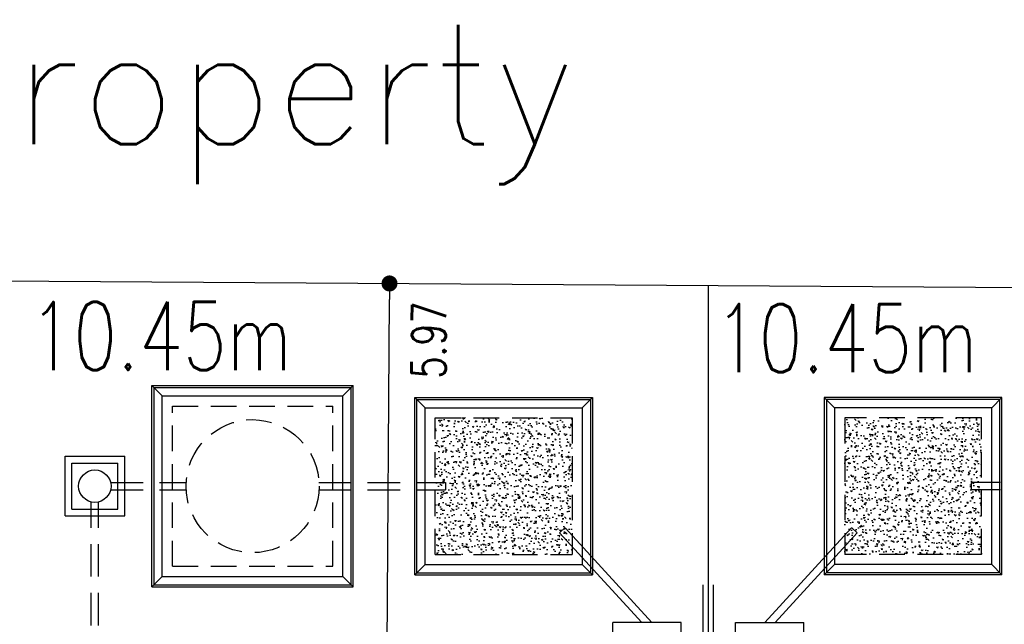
# Model space of a CAD drawing. Header units: millimetres. Extents: x 301 to 1479, y 491 to 1341.
# Tile 173 of 256: x 415 to 430, y 693 to 702. Entities that reach past the tile are written whole.
import ezdxf
from ezdxf.enums import TextEntityAlignment as Align

# ---------------------------------------------------------------- set-up
doc = ezdxf.new("R2010")
doc.units = ezdxf.units.MM
doc.header["$LTSCALE"] = 1.5
doc.header["$MEASUREMENT"] = 0
for name, pattern in [('HIDDEN', [0.375, 0.25, -0.125]), ('HIDDEN2', [4.7625, 3.175, -1.5875]), ('PHANTOM2', [1.25, 0.625, -0.125, 0.125, -0.125, 0.125, -0.125])]:
    doc.linetypes.add(name, pattern=pattern)
for name, color, linetype in [('AP&SA', 254, 'HIDDEN'), ('Blk', 7, 'Continuous'), ('boundary', 3, 'Continuous'), ('Boundary Wall', 64, 'Continuous'), ('DIM', 6, 'Continuous'), ('Hatch Aggregate', 252, 'Continuous'), ('Kerb', 251, 'Continuous'), ('P. Septic tank', 2, 'Continuous'), ('P. Sewr Manhole', 49, 'Continuous'), ('PVC Pipe 110', 69, 'Continuous'), ('PVC Sewer Pipe 110', 24, 'Continuous'), ('TEXT', 7, 'Continuous')]:
    doc.layers.add(name, color=color, linetype=linetype)
doc.styles.add('RS1', font='romans.shx', dxfattribs={"width": 0.75, "height": 0.5})
doc.styles.add('RS2', font='romans.shx', dxfattribs={"width": 0.75, "height": 1})
doc.styles.add('RS250', font='romans.shx', dxfattribs={"width": 0.75, "height": 10})
doc.dimstyles.new('Souillac5', dxfattribs={"dimscale": 0.5, "dimtxt": 0.5, "dimasz": 0.47, "dimexe": 0, "dimexo": 1, "dimgap": 0.5, "dimtad": 1, "dimzin": 0, "dimdsep": 46, "dimtxsty": 'RS1', "dimblk": 'DOT', "dimcen": 3, "dimse1": 1, "dimse2": 1, "dimclrd": 6, "dimclre": 6, "dimclrt": 7, "dimaunit": 1, "dimadec": 0, "dimazin": 0, "dimtfac": 1, "dimtofl": 0, "dimtmove": 1, "dimatfit": 3, "dimfxl": 1, "dimtolj": 1, "dimtzin": 0, "dimlwe": -1, "dimarcsym": 0})
pattern_1 = [(140, (33579.427, -774173.30486), (0.018825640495, 0.21517805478), [0.0225, -0.2475]), (85, (33579.427, -774173.30486), (-0.22565764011, -0.041625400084), [0.018, -0.198]), (190.45144446, (33579.42857, -774173.28693), (-0.20683199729, 0.17355265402), [0.0191220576, -0.2103426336]), (136.1842, (33579.367, -774173.30486), (0.04965578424, 0.3201723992), [0.03375, -0.37125]), (186.63563549, (33579.37114, -774173.27818), (-0.29223558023, 0.2803985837), [0.0286831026, -0.315514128]), (81.18416399, (33579.367, -774173.30486), (-0.29223558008, 0.28039858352), [0.027, -0.2970000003]), (111, (33579.382, -774173.27486), (0.1207856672, 0.179072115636), [0.0225, -0.2475]), (56, (33579.382, -774173.27486), (-0.217545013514, 0.072994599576), [0.018, -0.198]), (161.45144474, (33579.39207, -774173.25994), (-0.09675934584, 0.25206671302), [0.019122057, -0.2103426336]), (127.5, (33579.427, -774173.304864), (-0.0998681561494, 0.003647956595), [0, -0.1956, 0, -0.201, 0, -0.19875]), (97.5, (33579.427, -774173.30486), (-0.118323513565, 0.078920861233), [0, -0.1146, 0, -0.1911, 0, -0.07575]), (57.5, (33579.427, -774173.371764), (0.00676646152, 0.160146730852), [0, -0.075, 0, -0.234, 0, -0.3105]), (47.5, (33579.427, -774173.40176), (-0.0300314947, 0.174955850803), [0, -0.0975, 0, -0.1554, 0, -0.2205])]

# ---------------------------------------------------------------- blocks, each defined once
blk = doc.blocks.new('SSSU-D3')
at = {"layer": 'Hatch Aggregate'}
h = blk.add_hatch(dxfattribs=at)
h.set_pattern_fill('AR-CONC', color=256, scale=0.03, angle=90)
h.set_pattern_definition(pattern_1)
h.paths.add_polyline_path([(4.45, 11.8), (2.445, 11.8), (2.445, 9.8), (4.45, 9.8)])
h = blk.add_hatch(dxfattribs=at)
h.set_pattern_fill('AR-CONC', color=256, scale=0.03, angle=90)
h.set_pattern_definition(pattern_1)
h.paths.add_polyline_path([(8.45, 11.8), (10.455, 11.8), (10.455, 9.8), (8.45, 9.8)])
at = {"layer": 'AP&SA', "linetype": 'HIDDEN'}
for p, q in [((-1.41, 11.975), (0.94, 11.975)), ((-1.41, 9.625), (-1.41, 11.975)), ((0.94, 9.625), (0.94, 11.975)), ((2.445, 9.8), (2.445, 11.8)), ((2.445, 11.8), (4.45, 11.8)), ((4.45, 11.8), (4.45, 9.8)), ((10.455, 11.8), (8.45, 11.8)), ((8.45, 11.8), (8.45, 9.8)), ((10.455, 9.8), (10.455, 11.8)), ((2.445, 9.8), (4.45, 9.8)), ((10.455, 9.8), (8.45, 9.8)), ((-1.41, 9.625), (0.94, 9.625))]:
    blk.add_line(p, q, dxfattribs=at)
at = {"layer": 'Boundary Wall', "linetype": 'ByBlock'}
for p, q in [((6.375, 7.8), (6.375, 9.355)), ((6.525, 7.8), (6.525, 9.355))]:
    blk.add_line(p, q, dxfattribs=at)
at = {"layer": 'Kerb'}
for p, q in [((-1.71, 9.325), (-1.71, 12.275)), ((-1.71, 12.275), (1.24, 12.275)), ((-1.71, 12.275), (-1.56, 12.125)), ((1.24, 12.275), (1.09, 12.125)), ((1.24, 9.325), (1.24, 12.275)), ((-1.68, 9.355), (-1.68, 12.245)), ((-1.68, 12.245), (1.21, 12.245)), ((1.21, 9.355), (1.21, 12.245)), ((-1.56, 12.125), (1.09, 12.125)), ((-1.56, 9.475), (-1.56, 12.125)), ((1.09, 9.475), (1.09, 12.125)), ((2.145, 9.5), (2.145, 12.1)), ((2.145, 12.1), (4.75, 12.1)), ((2.295, 11.95), (2.145, 12.1)), ((2.175, 9.53), (2.175, 12.07)), ((2.175, 12.07), (4.72, 12.07)), ((4.6, 11.95), (4.75, 12.1)), ((4.72, 12.07), (4.72, 9.53)), ((4.75, 12.1), (4.75, 9.5)), ((8.15, 12.1), (8.15, 9.5)), ((10.755, 12.1), (8.15, 12.1)), ((8.3, 11.95), (8.15, 12.1)), ((8.18, 12.07), (8.18, 9.53)), ((10.725, 12.07), (8.18, 12.07)), ((10.605, 11.95), (10.755, 12.1)), ((10.725, 9.53), (10.725, 12.07)), ((10.755, 9.5), (10.755, 12.1)), ((2.295, 9.65), (2.295, 11.95)), ((2.295, 11.95), (4.6, 11.95)), ((4.6, 11.95), (4.6, 9.65)), ((10.605, 11.95), (8.3, 11.95)), ((8.3, 11.95), (8.3, 9.65)), ((10.605, 9.65), (10.605, 11.95)), ((-2.985, 10.363), (-2.985, 11.238)), ((-2.985, 11.238), (-2.11, 11.238)), ((-2.885, 10.463), (-2.885, 11.138)), ((-2.885, 11.138), (-2.21, 11.138)), ((-2.21, 10.463), (-2.21, 11.138)), ((-2.11, 10.363), (-2.11, 11.238)), ((-2.885, 10.463), (-2.21, 10.463)), ((-2.985, 10.363), (-2.11, 10.363)), ((2.295, 9.65), (2.145, 9.5)), ((2.295, 9.65), (4.6, 9.65)), ((4.6, 9.65), (4.75, 9.5)), ((8.3, 9.65), (8.15, 9.5)), ((10.605, 9.65), (8.3, 9.65)), ((10.605, 9.65), (10.755, 9.5)), ((-1.71, 9.325), (-1.56, 9.475)), ((-1.56, 9.475), (1.09, 9.475)), ((1.24, 9.325), (1.09, 9.475)), ((2.145, 9.5), (4.75, 9.5)), ((2.175, 9.53), (4.72, 9.53)), ((10.755, 9.5), (8.15, 9.5)), ((10.725, 9.53), (8.18, 9.53)), ((-1.71, 9.325), (1.24, 9.325)), ((-1.68, 9.355), (1.21, 9.355)), ((5.05, 7.8), (5.05, 8.8)), ((6.05, 8.8), (5.05, 8.8)), ((6.05, 7.8), (6.05, 8.8)), ((6.85, 7.8), (6.85, 8.8)), ((6.85, 8.8), (7.85, 8.8)), ((7.85, 7.8), (7.85, 8.8))]:
    blk.add_line(p, q, dxfattribs=at)
at = {"layer": 'P. Septic tank', "linetype": 'HIDDEN'}
blk.add_circle((-0.235, 10.8), 0.975, dxfattribs=at)
at = {"layer": 'P. Sewr Manhole'}
blk.add_circle((-2.548, 10.8), 0.238, dxfattribs=at)
at = {"layer": 'PVC Pipe 110', "linetype": 'PHANTOM2', "ltscale": 2}
for p, q in [((4.349, 10.192), (4.268, 10.118)), ((5.473, 8.8), (4.268, 10.118)), ((5.622, 8.8), (4.349, 10.192)), ((7.278, 8.8), (8.551, 10.192)), ((7.427, 8.8), (8.632, 10.118)), ((8.551, 10.192), (8.632, 10.118))]:
    blk.add_line(p, q, dxfattribs=at)
at = {"layer": 'PVC Sewer Pipe 110', "linetype": 'HIDDEN2', "ltscale": 0.1}
for p, q in [((-2.316, 10.855), (-1.208, 10.855)), ((0.738, 10.855), (2.595, 10.855)), ((12.162, 10.855), (10.305, 10.855)), ((-2.316, 10.745), (-1.208, 10.745)), ((0.738, 10.745), (2.595, 10.745)), ((12.162, 10.745), (10.305, 10.745)), ((-2.603, 7.331), (-2.603, 10.569)), ((-2.493, 7.331), (-2.493, 10.569))]:
    blk.add_line(p, q, dxfattribs=at)
at = {"layer": 'PVC Sewer Pipe 110', "linetype": 'HIDDEN2'}
for p, q in [((2.595, 10.855), (2.595, 10.745)), ((10.305, 10.855), (10.305, 10.745))]:
    blk.add_line(p, q, dxfattribs=at)
blk = doc.blocks.new('_DOT')
at = {"color": 0, "linetype": 'ByBlock'}
blk.add_line((-0.5, 0), (-1, 0), dxfattribs=at)
at = {"color": 0, "linetype": 'ByBlock', "const_width": 0.5}
blk.add_lwpolyline([(-0.25, 0, 1), (0.25, 0, 1)], format="xyb", close=True, dxfattribs=at)
blk = doc.blocks.new('*D248')
at = {"layer": 'DEFPOINTS', "color": 0, "transparency": 16777216}
for p in [(420.657, 698.098), (420.657, 698.098), (420.617, 692.126)]:
    blk.add_point(p, dxfattribs=at)
at = {"layer": 'DIM', "color": 6, "lineweight": -2, "transparency": 16777216}
blk.add_line((420.619, 692.361), (420.655, 697.863), dxfattribs=at)
at = {"layer": 'DIM', "color": 6, "lineweight": -2, "transparency": 16777216, "xscale": 0.235, "yscale": 0.235, "zscale": 0.235}
for p, rotation in [((420.657, 698.098), 89.62136057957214), ((420.617, 692.126), 269.6213605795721)]:
    blk.add_blockref('_DOT', p, dxfattribs=dict(at, rotation=rotation))
at = {"layer": 'DIM', "color": 7, "transparency": 16777216, "insert": (421.234, 697.268), "char_height": 0.5, "attachment_point": 5, "rotation": 89.6214, "style": 'RS1'}
blk.add_mtext('\\A1;5.97', dxfattribs=at)

msp = doc.modelspace()

# ---------------------------------------------------------------- linework, layer by layer
at = {"layer": 'boundary', "linetype": 'Continuous'}
for p, q in [((329.8894, 698.6981), (498.3111, 697.585)), ((425.3336, 678.769), (425.3336, 698.0673))]:
    msp.add_line(p, q, dxfattribs=at)

# ---------------------------------------------------------------- block references
at = {"layer": 'Blk'}
msp.add_blockref('SSSU-D3', (418.8836, 684.3262), dxfattribs=at)

# ---------------------------------------------------------------- texts
at = {"layer": 'TEXT', "style": 'RS250'}
msp.add_text('Private Property', height=1.75, dxfattribs=at).set_placement((413.8655, 700.7627), align=Align.MIDDLE)
at = {"layer": 'TEXT', "style": 'RS2', "width": 0.75}
for p in [(415.3756, 696.8274), (425.428, 696.7956)]:
    msp.add_text('10.45m', height=1, dxfattribs=at).set_placement(p)

# ---------------------------------------------------------------- dimensions: what is measured, and where the dimension line sits
at = {"layer": 'DIM'}
dim = msp.add_linear_dim(base=(420.6567, 698.0982), p1=(420.6173, 692.1262), p2=(420.6567, 698.0982), angle=89.62136, dimstyle='Souillac5', override={"dimtmove": 2}, dxfattribs=at)
dim.commit()
dim.dimension.update_dxf_attribs({"geometry": '*D248', "text_midpoint": (421.234, 697.2676), "dimtype": 161})

doc.saveas('drawing.dxf')
